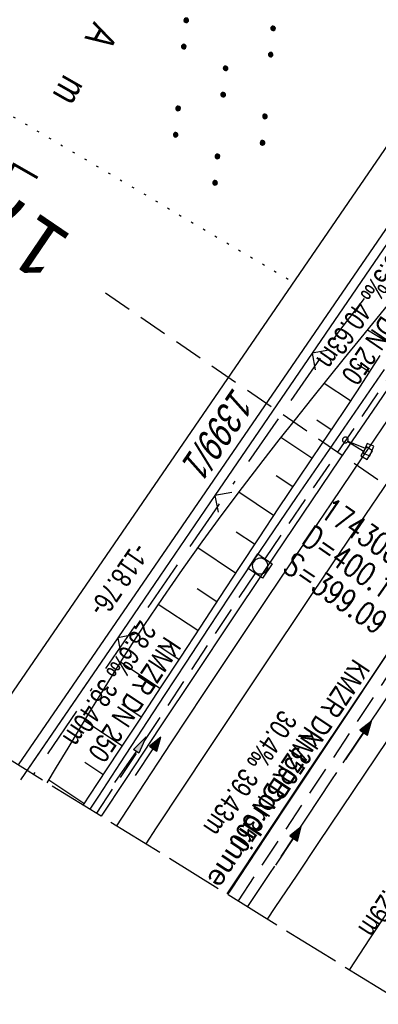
# Model space of a CAD drawing. Extents: x 508608 to 509338, y 452280 to 453218.
# Tile 3 of 29: x 508712 to 508743, y 452345 to 452431. Entities that reach past the tile are written whole.
import ezdxf
from ezdxf.enums import TextEntityAlignment as Align

# ---------------------------------------------------------------- set-up
doc = ezdxf.new("R2010")
doc.units = 0
doc.header["$LTSCALE"] = 10
doc.header["$MEASUREMENT"] = 0
for name, pattern in [('ACAD_ISO16W100', [73, 15, -6.5, 15, -6.5, 15, -7, 1, -7]), ('ACHSE', [5.5, 4, -0.5, 0.5, -0.5]), ('AUSGEZOGEN', [0]), ('LT00', [0]), ('LT14', [0.6, 0.5, -0.1]), ('LT17', [0.15, 0.1, -0.05]), ('PUNKTX2_STR', [0.6, 0.1, -0.5]), ('STRICHLINIE2', [0.375, 0.25, -0.125])]:
    doc.linetypes.add(name, pattern=pattern)
doc.layers.get('0').update_dxf_attribs({"linetype": 'LT00'})
for name, color, linetype in [('--EK_FBR', 250, 'LT00'), ('--EK_Halt-Pfeil', 4, 'LT00'), ('--EK_Haltung', 7, 'STRICHLINIE2'), ('--EK_Haltung-Text', 140, 'LT00'), ('--EK_Schacht-Text', 5, 'LT00'), ('--EK_ST-93-1', 30, 'LT17'), ('--EL_DFK_AB_L', 21, 'LT00'), ('--EL_Halt-Pfeil', 4, 'LT00'), ('--EL_Haltung', 182, 'STRICHLINIE2'), ('--EL_Haltung-Text', 182, 'LT00'), ('-AX-093', 35, 'ACHSE'), ('ABSTAND', 8, 'LT00'), ('BAB-KABEL', 220, 'ACAD_ISO16W100'), ('DFK_AB_L', 21, 'LT00'), ('DFK_BES-NAME', 255, 'LT00'), ('DFK_FLUR_NR', 250, 'LT00'), ('DFK_KATASTER', 250, 'LT00'), ('DFK_NUTZUNG', 250, 'LT00'), ('DFK_NUTZUNGSGRENZE', 70, 'PUNKTX2_STR'), ('PFEIL', 140, 'AUSGEZOGEN'), ('RINNE_TEXT', 11, 'Continuous'), ('V119_AFBR_BAB', 250, 'LT00'), ('V119_BOESCH', 250, 'LT00'), ('V119_BOSCHUNG', 250, 'LT00'), ('V119_GRABEN', 250, 'LT00'), ('V119_H_BORD', 8, 'LT00'), ('V119_KA_MULD', 182, 'LT00'), ('V119_LD_MARK', 250, 'LT00'), ('V119_SCHILD_K', 1, 'LT00'), ('V119_ZAUN', 40, 'LT00'), ('V120_AFBR_BAB', 250, 'LT00'), ('V120_BOESCH', 250, 'LT00'), ('V120_BOSCHUNG', 250, 'LT00'), ('V120_GRABEN', 250, 'LT00'), ('V120_H_BORD', 8, 'LT00'), ('V120_KA_MULD', 182, 'LT00'), ('V120_LD_MARK', 2, 'LT00'), ('V120_SCHILD_K', 1, 'LT00'), ('V120_ZAUN', 40, 'LT00')]:
    doc.layers.add(name, color=color, linetype=linetype)
doc.layers.add('-BLATT_119-RAND', color=7, linetype='LT14', plot=False)
doc.styles.add('Arial', font='ARIAL.TTF')
doc.styles.add('Beschrift', font='ARIAL.TTF')
doc.styles.add('Haltungsbeschriftung', font='ARIAL.TTF', dxfattribs={"width": 0.75})
doc.styles.add('schachtbeschriftung', font='romans.shx', dxfattribs={"width": 0.75, "height": 2})
doc.styles.get("Standard").update_dxf_attribs({"font": 'ARIAL.TTF'})

# ---------------------------------------------------------------- blocks, each defined once
blk = doc.blocks.new('SYMB7110')
at = {"color": 0, "linetype": 'ByBlock'}
for p, q in [((-0.515, 0.392919), (-0.515, 0.367081)), ((-0.51, 0.362895), (-0.51, 0.397105)), ((-0.505, 0.399164), (-0.505, 0.360836)), ((-0.5, 0.360204), (-0.5, 0.399796)), ((-0.495, 0.399164), (-0.495, 0.360836)), ((-0.49, 0.362895), (-0.49, 0.397105)), ((-0.485, 0.392919), (-0.485, 0.367081)), ((-0.48, 0.379874), (-0.48, 0.380145)), ((-0.285, 0.392919), (-0.285, 0.367081)), ((-0.28, 0.362895), (-0.28, 0.397105)), ((-0.275, 0.399164), (-0.275, 0.360836)), ((-0.27, 0.360204), (-0.27, 0.399796)), ((-0.265, 0.399164), (-0.265, 0.360836)), ((-0.26, 0.362895), (-0.26, 0.397105)), ((-0.255, 0.392919), (-0.255, 0.367081)), ((-0.25, 0.379874), (-0.25, 0.380146)), ((0.255, 0.392919), (0.255, 0.367081)), ((0.26, 0.362895), (0.26, 0.397105)), ((0.265, 0.399164), (0.265, 0.360836)), ((0.27, 0.360204), (0.27, 0.399796)), ((0.275, 0.399164), (0.275, 0.360836)), ((0.28, 0.362895), (0.28, 0.397105)), ((0.285, 0.392919), (0.285, 0.367081)), ((0.29, 0.379874), (0.29, 0.380145)), ((0.485, 0.392919), (0.485, 0.367081)), ((0.49, 0.362895), (0.49, 0.397105)), ((0.495, 0.399164), (0.495, 0.360836)), ((0.5, 0.360204), (0.5, 0.399796)), ((0.505, 0.399164), (0.505, 0.360836)), ((0.51, 0.362895), (0.51, 0.397105)), ((0.515, 0.392919), (0.515, 0.367081)), ((0.52, 0.379874), (0.52, 0.380146)), ((-0.9, 0.012919), (-0.9, -0.012919)), ((-0.895, -0.017106), (-0.895, 0.017105)), ((-0.89, 0.019164), (-0.89, -0.019164)), ((-0.885, -0.019797), (-0.885, 0.019796)), ((-0.88, 0.019164), (-0.88, -0.019164)), ((-0.875, -0.017106), (-0.875, 0.017105)), ((-0.87, 0.012919), (-0.87, -0.012919)), ((-0.865, -0.000126), (-0.865, 0.000145)), ((-0.67, 0.012919), (-0.67, -0.012919)), ((-0.665, -0.017106), (-0.665, 0.017105)), ((-0.66, 0.019164), (-0.66, -0.019164)), ((-0.655, -0.019797), (-0.655, 0.019796)), ((-0.65, 0.019164), (-0.65, -0.019164)), ((-0.645, -0.017106), (-0.645, 0.017105)), ((-0.64, 0.012919), (-0.64, -0.012919)), ((-0.635, -0.000126), (-0.635, 0.000145)), ((-0.13, 0.012919), (-0.13, -0.012919)), ((-0.125, -0.017105), (-0.125, 0.017105)), ((-0.12, 0.019164), (-0.12, -0.019164)), ((-0.115, -0.019796), (-0.115, 0.019796)), ((-0.11, 0.019164), (-0.11, -0.019164)), ((-0.105, -0.017105), (-0.105, 0.017105)), ((-0.1, 0.012919), (-0.1, -0.012919)), ((-0.095, -0.000126), (-0.095, 0.000146)), ((0.1, 0.012919), (0.1, -0.012919)), ((0.105, -0.017105), (0.105, 0.017105)), ((0.11, 0.019164), (0.11, -0.019164)), ((0.115, -0.019796), (0.115, 0.019796)), ((0.12, 0.019164), (0.12, -0.019164)), ((0.125, -0.017105), (0.125, 0.017105)), ((0.13, 0.012919), (0.13, -0.012919)), ((0.135, -0.000126), (0.135, 0.000146)), ((0.64, 0.012919), (0.64, -0.012919)), ((0.645, -0.017105), (0.645, 0.017105)), ((0.65, 0.019164), (0.65, -0.019164)), ((0.655, -0.019796), (0.655, 0.019796)), ((0.66, 0.019164), (0.66, -0.019164)), ((0.665, -0.017105), (0.665, 0.017105)), ((0.67, 0.012919), (0.67, -0.012919)), ((0.675, -0.000126), (0.675, 0.000146)), ((0.87, 0.012919), (0.87, -0.012919)), ((0.875, -0.017105), (0.875, 0.017105)), ((0.88, 0.019164), (0.88, -0.019164)), ((0.885, -0.019796), (0.885, 0.019796)), ((0.89, 0.019164), (0.89, -0.019164)), ((0.895, -0.017105), (0.895, 0.017105)), ((0.9, 0.012919), (0.9, -0.012919)), ((0.905, -0.000126), (0.905, 0.000146)), ((-0.515, -0.367081), (-0.515, -0.392919)), ((-0.51, -0.397105), (-0.51, -0.362895)), ((-0.505, -0.360836), (-0.505, -0.399164)), ((-0.5, -0.399796), (-0.5, -0.360204)), ((-0.495, -0.360836), (-0.495, -0.399164)), ((-0.49, -0.397106), (-0.49, -0.362895)), ((-0.485, -0.367081), (-0.485, -0.392919)), ((-0.48, -0.380126), (-0.48, -0.379855)), ((-0.285, -0.367081), (-0.285, -0.392919)), ((-0.28, -0.397105), (-0.28, -0.362895)), ((-0.275, -0.360836), (-0.275, -0.399164)), ((-0.27, -0.399796), (-0.27, -0.360204)), ((-0.265, -0.360836), (-0.265, -0.399164)), ((-0.26, -0.397105), (-0.26, -0.362895)), ((-0.255, -0.367081), (-0.255, -0.392919)), ((-0.25, -0.380126), (-0.25, -0.379855)), ((0.255, -0.367081), (0.255, -0.392919)), ((0.26, -0.397105), (0.26, -0.362895)), ((0.265, -0.360836), (0.265, -0.399164)), ((0.27, -0.399796), (0.27, -0.360204)), ((0.275, -0.360836), (0.275, -0.399164)), ((0.28, -0.397105), (0.28, -0.362895)), ((0.285, -0.367081), (0.285, -0.392919)), ((0.29, -0.380126), (0.29, -0.379855)), ((0.485, -0.367081), (0.485, -0.392919)), ((0.49, -0.397105), (0.49, -0.362895)), ((0.495, -0.360836), (0.495, -0.399164)), ((0.5, -0.399796), (0.5, -0.360204)), ((0.505, -0.360836), (0.505, -0.399164)), ((0.51, -0.397105), (0.51, -0.362895)), ((0.515, -0.367081), (0.515, -0.392919)), ((0.52, -0.380126), (0.52, -0.379855))]:
    blk.add_line(p, q, dxfattribs=at)
for points in [[(-0.48, 0.38), (-0.481981, 0.388678), (-0.48753, 0.395637), (-0.49555, 0.399499), (-0.50445, 0.399499), (-0.51247, 0.395637), (-0.518019, 0.388678), (-0.52, 0.38), (-0.518019, 0.371322), (-0.51247, 0.364363), (-0.50445, 0.360501), (-0.49555, 0.360501), (-0.48753, 0.364363), (-0.481981, 0.371322), (-0.48, 0.38)], [(-0.25, 0.38), (-0.251981, 0.388678), (-0.25753, 0.395637), (-0.26555, 0.399499), (-0.27445, 0.399499), (-0.28247, 0.395637), (-0.288019, 0.388678), (-0.29, 0.38), (-0.288019, 0.371322), (-0.28247, 0.364363), (-0.27445, 0.360501), (-0.26555, 0.360501), (-0.25753, 0.364363), (-0.251981, 0.371322), (-0.25, 0.38)], [(0.29, 0.38), (0.288019, 0.388678), (0.28247, 0.395637), (0.27445, 0.399499), (0.26555, 0.399499), (0.25753, 0.395637), (0.251981, 0.388678), (0.25, 0.38), (0.251981, 0.371322), (0.25753, 0.364363), (0.26555, 0.360501), (0.27445, 0.360501), (0.28247, 0.364363), (0.288019, 0.371322), (0.29, 0.38)], [(0.52, 0.38), (0.518019, 0.388678), (0.51247, 0.395637), (0.50445, 0.399499), (0.495549, 0.399499), (0.48753, 0.395637), (0.481981, 0.388678), (0.48, 0.38), (0.481981, 0.371322), (0.48753, 0.364363), (0.495549, 0.360501), (0.50445, 0.360501), (0.51247, 0.364363), (0.518019, 0.371322), (0.52, 0.38)], [(-0.865, 0), (-0.866981, 0.008678), (-0.87253, 0.015637), (-0.88055, 0.019498), (-0.88945, 0.019498), (-0.89747, 0.015637), (-0.903019, 0.008678), (-0.905, 0)], [(-0.905, 0), (-0.903019, -0.008678), (-0.89747, -0.015637), (-0.88945, -0.019499), (-0.88055, -0.019499), (-0.87253, -0.015637), (-0.866981, -0.008678), (-0.865, 0)], [(-0.635, 0), (-0.636981, 0.008678), (-0.64253, 0.015637), (-0.65055, 0.019498), (-0.65945, 0.019498), (-0.66747, 0.015637), (-0.673019, 0.008678), (-0.675, 0)], [(-0.675, 0), (-0.673019, -0.008678), (-0.66747, -0.015637), (-0.65945, -0.019499), (-0.65055, -0.019499), (-0.64253, -0.015637), (-0.636981, -0.008678), (-0.635, 0)], [(-0.095, 0), (-0.096981, 0.008678), (-0.10253, 0.015637), (-0.11055, 0.019499), (-0.11945, 0.019499), (-0.12747, 0.015637), (-0.133019, 0.008678), (-0.135, 0)], [(-0.135, 0), (-0.133019, -0.008678), (-0.12747, -0.015637), (-0.11945, -0.019499), (-0.11055, -0.019499), (-0.10253, -0.015637), (-0.096981, -0.008678), (-0.095, 0)], [(0.135, 0), (0.133019, 0.008678), (0.12747, 0.015637), (0.11945, 0.019499), (0.11055, 0.019499), (0.10253, 0.015637), (0.096981, 0.008678), (0.095, 0)], [(0.095, 0), (0.096981, -0.008678), (0.10253, -0.015637), (0.11055, -0.019499), (0.11945, -0.019499), (0.12747, -0.015637), (0.133019, -0.008678), (0.135, 0)], [(0.675, 0), (0.673019, 0.008678), (0.66747, 0.015637), (0.65945, 0.019499), (0.65055, 0.019499), (0.64253, 0.015637), (0.636981, 0.008678), (0.635, 0)], [(0.635, 0), (0.636981, -0.008678), (0.64253, -0.015637), (0.65055, -0.019499), (0.65945, -0.019499), (0.66747, -0.015637), (0.673019, -0.008678), (0.675, 0)], [(0.905, 0), (0.903019, 0.008678), (0.89747, 0.015637), (0.88945, 0.019499), (0.88055, 0.019499), (0.87253, 0.015637), (0.866981, 0.008678), (0.865, 0)], [(0.865, 0), (0.866981, -0.008678), (0.87253, -0.015637), (0.88055, -0.019499), (0.88945, -0.019499), (0.89747, -0.015637), (0.903019, -0.008678), (0.905, 0)], [(-0.48, -0.38), (-0.481981, -0.371322), (-0.48753, -0.364363), (-0.49555, -0.360501), (-0.50445, -0.360501), (-0.51247, -0.364363), (-0.518019, -0.371322), (-0.52, -0.38), (-0.518019, -0.388678), (-0.51247, -0.395637), (-0.50445, -0.399499), (-0.49555, -0.399499), (-0.48753, -0.395637), (-0.481981, -0.388678), (-0.48, -0.38)], [(-0.25, -0.38), (-0.251981, -0.371322), (-0.25753, -0.364363), (-0.26555, -0.360501), (-0.27445, -0.360501), (-0.28247, -0.364363), (-0.288019, -0.371322), (-0.29, -0.38), (-0.288019, -0.388678), (-0.28247, -0.395637), (-0.27445, -0.399499), (-0.26555, -0.399499), (-0.25753, -0.395637), (-0.251981, -0.388678), (-0.25, -0.38)], [(0.29, -0.38), (0.288019, -0.371322), (0.28247, -0.364363), (0.27445, -0.360501), (0.26555, -0.360501), (0.25753, -0.364363), (0.251981, -0.371322), (0.25, -0.38), (0.251981, -0.388678), (0.25753, -0.395637), (0.26555, -0.399499), (0.27445, -0.399499), (0.28247, -0.395637), (0.288019, -0.388678), (0.29, -0.38)], [(0.52, -0.38), (0.518019, -0.371322), (0.51247, -0.364363), (0.50445, -0.360501), (0.495549, -0.360501), (0.48753, -0.364363), (0.481981, -0.371322), (0.48, -0.38), (0.481981, -0.388678), (0.48753, -0.395637), (0.495549, -0.399499), (0.50445, -0.399499), (0.51247, -0.395637), (0.518019, -0.388678), (0.52, -0.38)]]:
    blk.add_lwpolyline(points, dxfattribs=at)
blk = doc.blocks.new('SYMB1263')
at = {"color": 0, "linetype": 'ByBlock'}
for p, q in [((0.014231, 0.098982), (-0.014231, 0.098982)), ((-0.014231, -0.098982), (0.014232, -0.098982))]:
    blk.add_line(p, q, dxfattribs=at)
for points in [[(0, 0.1), (0, 0.75), (0.18, 0.75), (0.18, 1), (-0.18, 1), (-0.18, 0.75), (0, 0.75)], [(-0.014231, 0.098982), (-0.041542, 0.090963), (-0.065486, 0.075575), (-0.084125, 0.054064), (-0.095949, 0.028173), (-0.1, 0)], [(-0.1, 0), (-0.095949, -0.028173), (-0.084125, -0.054064), (-0.065486, -0.075575), (-0.041541, -0.090963), (-0.014231, -0.098982)], [(0.1, 0), (0.095949, 0.028173), (0.084125, 0.054064), (0.065486, 0.075575), (0.041541, 0.090963), (0.014231, 0.098982)], [(0.014232, -0.098982), (0.041542, -0.090963), (0.065486, -0.075575), (0.084125, -0.054064), (0.095949, -0.028173), (0.1, 0)]]:
    blk.add_lwpolyline(points, dxfattribs=at)
blk = doc.blocks.new('SYMB0024')
at = {"color": 0, "linetype": 'ByBlock'}
for p, q in [((-0.5, 0.5), (0, 0)), ((0, 0), (0.5, 0.5))]:
    blk.add_line(p, q, dxfattribs=at)
blk = doc.blocks.new('Pfreil3')
at = {"layer": 'PFEIL'}
blk.add_hatch(color=256, dxfattribs=at).paths.add_polyline_path([(-1.549, 0.273), (-1.549, -0.273), (0, 0)])
for p, q in [((-1.549, 0), (-4.831, 0)), ((-1.549, -0.273), (-1.549, 0.273)), ((-1.549, 0.273), (0, 0)), ((0, 0), (-1.549, -0.273))]:
    blk.add_line(p, q, dxfattribs=at)
blk = doc.blocks.new('SYMB1210')
at = {"color": 0, "linetype": 'ByBlock'}
blk.add_line((0.018815, -0.179014), (0.055623, -0.17119), dxfattribs=at)
for points in [[(-0.2, -0.2), (-0.2, 0.2), (0.2, 0.2), (0.2, -0.2), (-0.2, -0.2)], [(0.018815, 0.179014), (-0.018815, 0.179014), (-0.055623, 0.17119), (-0.09, 0.155885), (-0.120444, 0.133766), (-0.145623, 0.105801), (-0.164438, 0.073213), (-0.176067, 0.037424), (-0.18, 0)], [(-0.18, 0), (-0.176067, -0.037424), (-0.164438, -0.073213), (-0.145623, -0.105801), (-0.120444, -0.133766), (-0.09, -0.155885), (-0.055623, -0.17119), (-0.018815, -0.179014), (0.018815, -0.179014)], [(0.18, 0), (0.176067, 0.037424), (0.164438, 0.073213), (0.145623, 0.105801), (0.120444, 0.133766), (0.09, 0.155885), (0.055623, 0.17119), (0.018815, 0.179014)], [(0.055623, -0.17119), (0.09, -0.155885), (0.120444, -0.133766), (0.145623, -0.105801), (0.164438, -0.073213), (0.176067, -0.037424), (0.18, 0)]]:
    blk.add_lwpolyline(points, dxfattribs=at)
blk = doc.blocks.new('SYMB0070')
at = {"color": 0, "linetype": 'ByBlock'}
for p, q in [((-0.5, 0), (0.2, 0)), ((0.5, 0), (0.2, 0.1)), ((0.2, 0.1), (0.2, 0)), ((0.468, 0), (0.21, 0.086)), ((0.21, 0.086), (0.21, -0.086)), ((0.21, -0.086), (0.468, 0)), ((0.22, -0.072), (0.437, 0)), ((0.23, -0.058), (0.405, 0)), ((0.24, -0.045), (0.374, 0)), ((0.342, 0), (0.25, 0.031)), ((0.25, 0.031), (0.25, -0.031)), ((0.25, -0.031), (0.342, 0)), ((0.26, -0.017), (0.31, 0)), ((0.27, -0.003), (0.279, 0))]:
    blk.add_line(p, q, dxfattribs=at)
for points in [[(0.2, 0), (0.2, -0.1), (0.5, 0)], [(0.437, 0), (0.22, 0.072), (0.22, -0.072)], [(0.405, 0), (0.23, 0.058), (0.23, -0.058)], [(0.374, 0), (0.24, 0.045), (0.24, -0.045)], [(0.31, 0), (0.26, 0.017), (0.26, -0.017)], [(0.279, 0), (0.27, 0.003), (0.27, -0.003)]]:
    blk.add_lwpolyline(points, dxfattribs=at)

msp = doc.modelspace()

# ---------------------------------------------------------------- linework, layer by layer
at = {"layer": '--EK_FBR'}
for points in [[(508720.473, 452360.941), (508722.396, 452363.868), (508725.219, 452368.153), (508728.051, 452372.431), (508730.894, 452376.703), (508733.631, 452380.794), (508736.378, 452384.878), (508739.133, 452388.957), (508741.894, 452393.032), (508744.66, 452397.103), (508747.392, 452401.115), (508750.13, 452405.123), (508752.874, 452409.127), (508755.627, 452413.125), (508758.389, 452417.116), (508760.793, 452420.57), (508763.204, 452424.02), (508765.62, 452427.465), (508768.041, 452430.908), (508770.464, 452434.348)], [(508720.473, 452360.941), (508722.396, 452363.868), (508725.219, 452368.153), (508728.051, 452372.431), (508730.894, 452376.703), (508733.631, 452380.794), (508736.378, 452384.878), (508739.132, 452388.957), (508741.894, 452393.032), (508744.66, 452397.103), (508747.392, 452401.115), (508750.13, 452405.123), (508752.874, 452409.127), (508755.627, 452413.125), (508758.389, 452417.116), (508760.793, 452420.57), (508763.204, 452424.02), (508765.62, 452427.465), (508767.436, 452430.047)]]:
    msp.add_lwpolyline(points, dxfattribs=at)
at = {"layer": '--EK_FBR', "color": 2}
for points in [[(508783.238, 452433.016), (508781.452, 452430.492), (508779.461, 452427.661), (508777.477, 452424.824), (508775.5, 452421.983), (508773.529, 452419.138), (508771.561, 452416.29), (508769.596, 452413.44), (508767.633, 452410.589), (508764.826, 452406.51), (508762.021, 452402.429), (508759.219, 452398.346), (508756.424, 452394.259), (508753.635, 452390.167), (508750.828, 452386.03), (508748.028, 452381.887), (508745.235, 452377.74), (508742.448, 452373.589), (508739.666, 452369.434), (508736.862, 452365.237), (508734.064, 452361.037), (508731.272, 452356.833), (508730.068, 452355.012)], [(508733.613, 452352.821), (508734.274, 452353.809), (508736.173, 452356.639), (508738.074, 452359.468), (508742.077, 452365.418), (508746.08, 452371.367), (508750.084, 452377.316), (508754.089, 452383.264), (508756.457, 452386.78), (508758.826, 452390.296), (508761.198, 452393.809), (508763.574, 452397.32), (508765.955, 452400.828), (508768.344, 452404.33), (508770.74, 452407.827), (508773.059, 452411.192), (508775.385, 452414.553), (508777.717, 452417.909), (508780.054, 452421.261), (508782.395, 452424.612), (508784.737, 452427.961), (508787.825, 452432.373)], [(508778.046, 452425.637), (508777.477, 452424.824), (508775.5, 452421.983), (508773.529, 452419.138), (508771.561, 452416.29), (508769.596, 452413.44), (508767.633, 452410.589), (508764.826, 452406.51), (508762.021, 452402.429), (508759.219, 452398.346), (508756.424, 452394.259), (508753.635, 452390.167), (508750.828, 452386.03), (508748.028, 452381.887), (508745.235, 452377.74), (508742.448, 452373.589), (508739.666, 452369.434), (508736.862, 452365.237), (508734.064, 452361.037), (508731.272, 452356.833), (508730.068, 452355.012)], [(508733.613, 452352.821), (508734.274, 452353.809), (508736.173, 452356.639), (508738.074, 452359.468), (508742.076, 452365.418), (508746.08, 452371.367), (508750.084, 452377.316), (508754.089, 452383.264), (508756.457, 452386.78), (508758.826, 452390.296), (508761.198, 452393.809), (508763.574, 452397.32), (508765.955, 452400.828), (508768.344, 452404.33), (508770.74, 452407.827), (508773.059, 452411.192), (508775.385, 452414.553), (508777.717, 452417.909), (508780.054, 452421.261), (508781.971, 452424.005)]]:
    msp.add_lwpolyline(points, dxfattribs=at)
at = {"layer": '--EK_Haltung'}
for p, q in [((508733.381, 452384.152), (508755.452, 452416.463)), ((508718.725, 452362.021), (508732.544, 452382.908)), ((508731.062, 452354.397), (508745.096, 452375.508))]:
    msp.add_line(p, q, dxfattribs=at)
at = {"layer": '--EK_ST-93-1', "ltscale": 2.5}
msp.add_line((508752.495, 452384.699), (508719.476, 452407.269), dxfattribs=at)
at = {"layer": '--EL_DFK_AB_L'}
msp.add_line((508754.596, 452428.442), (508711.886, 452366.247), dxfattribs=at)
at = {"layer": '--EL_Haltung'}
for p, q in [((508733.381, 452384.152), (508755.452, 452416.463)), ((508718.725, 452362.021), (508732.544, 452382.908)), ((508731.062, 452354.397), (508745.096, 452375.508))]:
    msp.add_line(p, q, dxfattribs=at)
at = {"layer": '-AX-093', "ltscale": 0.2}
msp.add_lwpolyline([(508817.283, 452477.466), (508811.613, 452469.491), (508805.95, 452461.51), (508800.297, 452453.522), (508794.655, 452445.527), (508789.025, 452437.523), (508783.409, 452429.509), (508777.808, 452421.484), (508772.225, 452413.448), (508766.661, 452405.398), (508761.117, 452397.334), (508755.595, 452389.255), (508750.096, 452381.161), (508744.623, 452373.049), (508739.177, 452364.919), (508733.759, 452356.77), (508731.867, 452353.9)], dxfattribs=at)
at = {"layer": '-BLATT_119-RAND'}
msp.add_lwpolyline([(509093.921, 453217.531), (508607.665, 452430.651), (508851.81, 452279.78), (509338.066, 453066.66), (509093.921, 453217.531)], dxfattribs=at)
at = {"layer": 'BAB-KABEL', "ltscale": 0.03, "flags": 128}
msp.add_lwpolyline([(509190.651, 453157.756), (509176.335, 453125.194), (509165.056, 453100.23), (509153.554, 453075.091), (509148.008, 453065.444), (509135.547, 453045.813), (509128.337, 453033.069), (509117.314, 453012.001), (509114.663, 453006.919), (509112.342, 453002.503), (509098.175, 452970.206), (509087.823, 452945.927), (509068.412, 452910.699), (509057.011, 452890.434), (509045.184, 452869.954), (509035.907, 452854.995), (509027.042, 452839.795), (508937.352, 452697.26), (508924.423, 452675.354), (508908.208, 452648.439), (508891.305, 452622.222), (508871.47, 452591.866), (508849.046, 452558.761), (508826.972, 452526.862), (508801.719, 452487.695), (508789.668, 452493.615), (508767.907, 452468.506), (508776.275, 452454.526), (508770.901, 452446.657), (508758.419, 452428.428), (508739.68, 452403.76), (508729.292, 452388.818), (508718.54, 452373.233), (508713.228, 452365.418)], dxfattribs=at)
at = {"layer": 'DFK_AB_L'}
msp.add_line((508754.596, 452428.442), (508711.886, 452366.247), dxfattribs=at)
at = {"layer": 'DFK_KATASTER'}
for p, q in [((508708.504, 452368.337), (508751.156, 452430.51)), ((508708.504, 452368.337), (508751.156, 452430.51)), ((508754.596, 452428.442), (508711.886, 452366.247))]:
    msp.add_line(p, q, dxfattribs=at)
at = {"layer": 'DFK_NUTZUNGSGRENZE', "ltscale": 0.2}
msp.add_line((508691.81, 452434.218), (508735.87, 452408.228), dxfattribs=at)
at = {"layer": 'V119_AFBR_BAB'}
msp.add_lwpolyline([(508720.473, 452360.941), (508722.396, 452363.868), (508725.219, 452368.153), (508728.051, 452372.431), (508730.894, 452376.703), (508733.631, 452380.794), (508736.378, 452384.878), (508739.133, 452388.957), (508741.894, 452393.032), (508744.66, 452397.103), (508747.392, 452401.115), (508750.13, 452405.123), (508752.874, 452409.127), (508755.627, 452413.125), (508758.389, 452417.116), (508760.793, 452420.57), (508763.204, 452424.02), (508765.62, 452427.465), (508768.041, 452430.908), (508770.464, 452434.348)], dxfattribs=at)
at = {"layer": 'V119_AFBR_BAB', "color": 0}
for points in [[(508783.238, 452433.016), (508781.452, 452430.492), (508779.461, 452427.661), (508777.477, 452424.824), (508775.5, 452421.983), (508773.529, 452419.138), (508771.561, 452416.29), (508769.596, 452413.44), (508767.633, 452410.589), (508764.826, 452406.51), (508762.021, 452402.429), (508759.219, 452398.346), (508756.424, 452394.259), (508753.635, 452390.167), (508750.828, 452386.03), (508748.028, 452381.887), (508745.235, 452377.74), (508742.448, 452373.589), (508739.666, 452369.434), (508736.862, 452365.237), (508734.064, 452361.037), (508731.272, 452356.833), (508730.068, 452355.012)], [(508733.613, 452352.821), (508734.274, 452353.809), (508736.173, 452356.639), (508738.074, 452359.468), (508742.077, 452365.418), (508746.08, 452371.367), (508750.084, 452377.316), (508754.089, 452383.264), (508756.457, 452386.78), (508758.826, 452390.296), (508761.198, 452393.809), (508763.574, 452397.32), (508765.955, 452400.828), (508768.344, 452404.33), (508770.74, 452407.827), (508773.059, 452411.192), (508775.385, 452414.553), (508777.717, 452417.909), (508780.054, 452421.261), (508782.395, 452424.612), (508784.737, 452427.961), (508787.825, 452432.373)]]:
    msp.add_lwpolyline(points, dxfattribs=at)
at = {"layer": 'V119_BOESCH'}
for points in [[(508714.416, 452364.683), (508715.228, 452366.027), (508716.222, 452367.68), (508717.216, 452369.332), (508718.213, 452370.981), (508719.217, 452372.626), (508720.232, 452374.264), (508721.261, 452375.894), (508722.866, 452378.365), (508724.508, 452380.812), (508726.187, 452383.237), (508727.899, 452385.639), (508729.641, 452388.02), (508731.412, 452390.381), (508733.208, 452392.721), (508734.611, 452394.515), (508736.025, 452396.3), (508737.448, 452398.078), (508738.877, 452399.849), (508740.311, 452401.618), (508741.746, 452403.385), (508744.794, 452407.14), (508747.84, 452410.897), (508750.885, 452414.655)], [(508743.379, 452401.862), (508742.396, 452400.318), (508741.397, 452398.783), (508740.388, 452397.255), (508739.37, 452395.732), (508738.346, 452394.212), (508737.321, 452392.694), (508736.297, 452391.175), (508734.567, 452388.591), (508732.848, 452386.001), (508731.136, 452383.407), (508729.429, 452380.809), (508727.724, 452378.21), (508726.019, 452375.611), (508724.311, 452373.014), (508722.464, 452370.215), (508720.612, 452367.419), (508718.76, 452364.623), (508717.527, 452362.761)]]:
    msp.add_lwpolyline(points, dxfattribs=at)
at = {"layer": 'V119_BOSCHUNG'}
for p, q in [((508744.073, 452402.975), (508742.302, 452404.07)), ((508742.463, 452400.423), (508741.437, 452401.082)), ((508740.816, 452397.901), (508738.522, 452399.41)), ((508739.146, 452395.4), (508737.893, 452396.234)), ((508737.469, 452392.912), (508734.766, 452394.712)), ((508735.793, 452390.424), (508734.353, 452391.383)), ((508734.127, 452387.929), (508731.088, 452389.953)), ((508732.469, 452385.429), (508730.88, 452386.487)), ((508730.818, 452382.924), (508727.523, 452385.118)), ((508729.176, 452380.424), (508727.48, 452381.543)), ((508727.531, 452377.916), (508724.085, 452380.188)), ((508725.885, 452375.408), (508724.154, 452376.549)), ((508724.231, 452372.893), (508720.805, 452375.175)), ((508722.579, 452370.389), (508720.898, 452371.508)), ((508720.923, 452367.888), (508717.657, 452370.062)), ((508719.266, 452365.387), (508717.687, 452366.438)), ((508717.609, 452362.886), (508714.558, 452364.917))]:
    msp.add_line(p, q, dxfattribs=at)
at = {"layer": 'V119_GRABEN'}
for points in [[(508719.15, 452361.758), (508721.254, 452364.962), (508724.279, 452369.539), (508727.316, 452374.109), (508730.364, 452378.672), (508733.421, 452383.228), (508736.669, 452388.047), (508739.928, 452392.859), (508743.2, 452397.663), (508746.485, 452402.457), (508749.784, 452407.241), (508753.1, 452412.013), (508756.433, 452416.774), (508758.34, 452419.481), (508760.251, 452422.184), (508762.164, 452424.886), (508764.078, 452427.588), (508765.992, 452430.29), (508767.902, 452432.995)], [(508718.158, 452362.371), (508718.898, 452363.503), (508720.805, 452366.424), (508722.712, 452369.345), (508724.621, 452372.265), (508726.534, 452375.181), (508728.454, 452378.093), (508730.383, 452380.999), (508732.323, 452383.898), (508734.216, 452386.701), (508736.119, 452389.498), (508738.03, 452392.289), (508739.948, 452395.076), (508741.869, 452397.861), (508743.792, 452400.644)]]:
    msp.add_lwpolyline(points, dxfattribs=at)
at = {"layer": 'V119_H_BORD'}
msp.add_lwpolyline([(508730.148, 452354.962), (508730.391, 452355.332), (508734.986, 452362.283), (508739.6, 452369.222), (508744.235, 452376.146), (508748.89, 452383.057), (508753.566, 452389.953), (508758.265, 452396.834), (508762.986, 452403.7), (508767.73, 452410.549), (508770.527, 452414.564), (508773.33, 452418.574), (508776.139, 452422.581), (508778.951, 452426.586), (508781.765, 452430.589), (508784.58, 452434.591)], dxfattribs=at)
at = {"layer": 'V119_LD_MARK'}
for points in [[(508723.027, 452359.363), (508723.935, 452360.743), (508728.467, 452367.582), (508733.018, 452374.408), (508737.589, 452381.221), (508742.178, 452388.021), (508746.785, 452394.809), (508751.409, 452401.585), (508756.049, 452408.35), (508760.705, 452415.105), (508765.375, 452421.849), (508770.059, 452428.584), (508774.756, 452435.309), (508779.183, 452441.623), (508783.621, 452447.931), (508788.067, 452454.232), (508792.522, 452460.527), (508796.984, 452466.817), (508801.452, 452473.102), (508805.926, 452479.384)], [(508828.644, 452475.816), (508825.465, 452471.327), (508822.283, 452466.838), (508819.426, 452462.811), (508816.567, 452458.785), (508813.71, 452454.759), (508810.854, 452450.731), (508808.003, 452446.7), (508802.05, 452438.249), (508796.12, 452429.781), (508790.213, 452421.297), (508784.328, 452412.798), (508778.464, 452404.285), (508772.62, 452395.757), (508766.797, 452387.215), (508760.992, 452378.66), (508757.274, 452373.158), (508753.564, 452367.65), (508749.863, 452362.136), (508746.173, 452356.614), (508742.495, 452351.086), (508740.731, 452348.422)]]:
    msp.add_lwpolyline(points, dxfattribs=at)
at = {"layer": 'V119_ZAUN'}
for p, q in [((508745.95, 452414.443), (508737.486, 452402.06)), ((508737.486, 452402.06), (508729.022, 452389.676)), ((508720.552, 452377.296), (508712.658, 452365.77))]:
    msp.add_line(p, q, dxfattribs=at)
msp.add_lwpolyline([(508729.022, 452389.676), (508724.23, 452382.665), (508720.552, 452377.296)], dxfattribs=at)
at = {"layer": 'V120_AFBR_BAB'}
msp.add_lwpolyline([(508720.473, 452360.941), (508722.396, 452363.868), (508725.219, 452368.153), (508728.051, 452372.431), (508730.894, 452376.703), (508733.631, 452380.794), (508736.378, 452384.878), (508739.132, 452388.957), (508741.894, 452393.032), (508744.66, 452397.103), (508747.392, 452401.115), (508750.13, 452405.123), (508752.874, 452409.127), (508755.627, 452413.125), (508758.389, 452417.116), (508760.793, 452420.57), (508763.204, 452424.02), (508765.62, 452427.465), (508767.436, 452430.047)], dxfattribs=at)
at = {"layer": 'V120_AFBR_BAB', "color": 0}
for points in [[(508778.046, 452425.637), (508777.477, 452424.824), (508775.5, 452421.983), (508773.529, 452419.138), (508771.561, 452416.29), (508769.596, 452413.44), (508767.633, 452410.589), (508764.826, 452406.51), (508762.021, 452402.429), (508759.219, 452398.346), (508756.424, 452394.259), (508753.635, 452390.167), (508750.828, 452386.03), (508748.028, 452381.887), (508745.235, 452377.74), (508742.448, 452373.589), (508739.666, 452369.434), (508736.862, 452365.237), (508734.064, 452361.037), (508731.272, 452356.833), (508730.068, 452355.012)], [(508733.613, 452352.821), (508734.274, 452353.809), (508736.173, 452356.639), (508738.074, 452359.468), (508742.076, 452365.418), (508746.08, 452371.367), (508750.084, 452377.316), (508754.089, 452383.264), (508756.457, 452386.78), (508758.826, 452390.296), (508761.198, 452393.809), (508763.574, 452397.32), (508765.955, 452400.828), (508768.344, 452404.33), (508770.74, 452407.827), (508773.059, 452411.192), (508775.385, 452414.553), (508777.717, 452417.909), (508780.054, 452421.261), (508781.971, 452424.005)]]:
    msp.add_lwpolyline(points, dxfattribs=at)
at = {"layer": 'V120_BOESCH'}
for points in [[(508714.416, 452364.683), (508715.228, 452366.027), (508716.222, 452367.68), (508717.216, 452369.332), (508718.213, 452370.981), (508719.217, 452372.626), (508720.232, 452374.264), (508721.261, 452375.894), (508722.866, 452378.365), (508724.508, 452380.812), (508726.187, 452383.237), (508727.899, 452385.639), (508729.641, 452388.02), (508731.412, 452390.381), (508733.208, 452392.721), (508734.611, 452394.515), (508736.025, 452396.3), (508737.448, 452398.078), (508738.877, 452399.849), (508740.311, 452401.618), (508741.746, 452403.385), (508744.794, 452407.14), (508747.84, 452410.897), (508750.885, 452414.655)], [(508743.379, 452401.862), (508742.396, 452400.318), (508741.397, 452398.783), (508740.388, 452397.255), (508739.37, 452395.732), (508738.346, 452394.212), (508737.321, 452392.694), (508736.297, 452391.175), (508734.567, 452388.591), (508732.848, 452386.001), (508731.136, 452383.407), (508729.429, 452380.809), (508727.724, 452378.21), (508726.019, 452375.611), (508724.311, 452373.014), (508722.464, 452370.215), (508720.612, 452367.419), (508718.76, 452364.623), (508717.527, 452362.761)]]:
    msp.add_lwpolyline(points, dxfattribs=at)
at = {"layer": 'V120_BOSCHUNG'}
for p, q in [((508744.073, 452402.975), (508742.302, 452404.07)), ((508742.463, 452400.423), (508741.437, 452401.082)), ((508740.816, 452397.901), (508738.522, 452399.41)), ((508739.146, 452395.4), (508737.893, 452396.234)), ((508737.469, 452392.912), (508734.766, 452394.712)), ((508735.793, 452390.424), (508734.353, 452391.383)), ((508734.127, 452387.929), (508731.088, 452389.953)), ((508732.469, 452385.429), (508730.88, 452386.487)), ((508730.818, 452382.924), (508727.523, 452385.118)), ((508729.176, 452380.424), (508727.48, 452381.543)), ((508727.531, 452377.916), (508724.085, 452380.188)), ((508725.885, 452375.408), (508724.154, 452376.549)), ((508724.231, 452372.893), (508720.805, 452375.175)), ((508722.579, 452370.389), (508720.898, 452371.508)), ((508720.923, 452367.888), (508717.657, 452370.062)), ((508719.266, 452365.387), (508717.687, 452366.438)), ((508717.609, 452362.886), (508714.558, 452364.917))]:
    msp.add_line(p, q, dxfattribs=at)
at = {"layer": 'V120_GRABEN'}
for points in [[(508719.15, 452361.758), (508721.254, 452364.962), (508724.279, 452369.539), (508727.316, 452374.109), (508730.364, 452378.672), (508733.421, 452383.228), (508736.669, 452388.047), (508739.928, 452392.859), (508743.2, 452397.663), (508746.485, 452402.457), (508749.784, 452407.241), (508753.1, 452412.013), (508756.433, 452416.774), (508758.34, 452419.481), (508760.251, 452422.184), (508762.164, 452424.886), (508764.078, 452427.588), (508765.991, 452430.29), (508766.186, 452430.566)], [(508718.158, 452362.371), (508718.898, 452363.503), (508720.805, 452366.424), (508722.712, 452369.345), (508724.621, 452372.265), (508726.534, 452375.181), (508728.454, 452378.093), (508730.383, 452380.999), (508732.323, 452383.898), (508734.216, 452386.701), (508736.119, 452389.498), (508738.03, 452392.289), (508739.948, 452395.076), (508741.869, 452397.861), (508743.792, 452400.644)]]:
    msp.add_lwpolyline(points, dxfattribs=at)
at = {"layer": 'V120_H_BORD'}
msp.add_lwpolyline([(508730.148, 452354.962), (508730.391, 452355.332), (508734.986, 452362.283), (508739.6, 452369.222), (508744.235, 452376.146), (508748.89, 452383.057), (508753.566, 452389.953), (508758.265, 452396.834), (508762.986, 452403.7), (508767.73, 452410.549), (508770.527, 452414.564), (508773.33, 452418.574), (508776.139, 452422.581), (508778.231, 452425.56)], dxfattribs=at)
at = {"layer": 'V120_LD_MARK', "color": 0}
for points in [[(508723.027, 452359.363), (508723.935, 452360.743), (508728.467, 452367.582), (508733.018, 452374.408), (508737.589, 452381.221), (508742.178, 452388.021), (508746.785, 452394.809), (508751.409, 452401.585), (508756.049, 452408.35), (508760.704, 452415.105), (508765.375, 452421.849), (508770.059, 452428.584), (508770.261, 452428.873)], [(508789.827, 452420.739), (508784.328, 452412.798), (508778.464, 452404.285), (508772.62, 452395.757), (508766.797, 452387.215), (508760.992, 452378.66), (508757.273, 452373.158), (508753.563, 452367.65), (508749.863, 452362.136), (508746.173, 452356.614), (508742.495, 452351.086), (508740.731, 452348.422)]]:
    msp.add_lwpolyline(points, dxfattribs=at)
at = {"layer": 'V120_ZAUN'}
for p, q in [((508745.95, 452414.443), (508737.486, 452402.06)), ((508737.486, 452402.06), (508729.022, 452389.676)), ((508720.552, 452377.296), (508712.076, 452364.92))]:
    msp.add_line(p, q, dxfattribs=at)
msp.add_lwpolyline([(508729.022, 452389.676), (508724.23, 452382.665), (508720.552, 452377.296)], dxfattribs=at)

# ---------------------------------------------------------------- block references
at = {"layer": '--EK_Halt-Pfeil', "yscale": 4, "zscale": 4}
for p, xscale, rotation in [((508723.197, 452366.967), 3.999999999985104, 56.51155000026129), ((508735.431, 452359.164), 3.999999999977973, 56.38485000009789)]:
    msp.add_blockref('SYMB0070', p, dxfattribs=dict(at, xscale=xscale, rotation=rotation))
at = {"layer": '--EL_Halt-Pfeil', "yscale": 4, "zscale": 4}
for p, xscale, rotation in [((508741.544, 452368.363), 3.999999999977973, 56.38485000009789), ((508723.197, 452366.967), 3.999999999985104, 56.51155000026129)]:
    msp.add_blockref('SYMB0070', p, dxfattribs=dict(at, xscale=xscale, rotation=rotation))
at = {"layer": 'DFK_NUTZUNG', "xscale": 9.999999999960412, "yscale": 10, "zscale": 10, "rotation": 264.7377000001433}
msp.add_blockref('SYMB7110', (508729.842, 452425.7), dxfattribs=at)
at = {"layer": 'PFEIL', "rotation": 55.12077632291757}
msp.add_blockref('Pfreil3', (508723.041, 452368.677), dxfattribs=at)
at = {"layer": 'V119_KA_MULD', "xscale": 3.800000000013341, "yscale": 3.800000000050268, "zscale": 3.8, "rotation": 56.0211400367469}
msp.add_blockref('SYMB1210', (508732.958, 452383.534), dxfattribs=at)
at = {"layer": 'V119_SCHILD_K', "xscale": 2.5, "yscale": 2.5, "zscale": 2.5, "rotation": 238.28581}
msp.add_blockref('SYMB1263', (508740.38, 452394.508), dxfattribs=at)
at = {"layer": 'V119_ZAUN', "xscale": 2.1, "yscale": 2.1, "zscale": 2.1}
for p, rotation in [((508737.486, 452402.06), 235.64816), ((508729.022, 452389.676), 235.64816), ((508720.552, 452377.296), 235.5921)]:
    msp.add_blockref('SYMB0024', p, dxfattribs=dict(at, rotation=rotation))
at = {"layer": 'V120_KA_MULD', "xscale": 3.800000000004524, "yscale": 3.800000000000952, "zscale": 3.8, "rotation": 236.1385614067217}
msp.add_blockref('SYMB1210', (508732.958, 452383.534), dxfattribs=at)
at = {"layer": 'V120_SCHILD_K', "xscale": 2.5, "yscale": 2.5, "zscale": 2.5, "rotation": 247.428}
msp.add_blockref('SYMB1263', (508740.38, 452394.508), dxfattribs=at)
at = {"layer": 'V120_ZAUN', "xscale": 2.1, "yscale": 2.1, "zscale": 2.1}
for p, rotation in [((508737.486, 452402.06), 235.64759), ((508729.022, 452389.676), 235.64759), ((508720.552, 452377.296), 235.59068)]:
    msp.add_blockref('SYMB0024', p, dxfattribs=dict(at, rotation=rotation))

# ---------------------------------------------------------------- texts
at = {"layer": '--EK_Haltung-Text', "style": 'Haltungsbeschriftung', "width": 0.75}
for s, rotation, p in [('29.5‰ 40.63m', -124.3366, (508744.745, 452411.71)), ('KMZR DN 250', -124.3366, (508746.859, 452410.266)), ('28.6‰ 38.40m', -123.48844, (508722.522, 452378.924)), ('KMZR DN 250', -123.48844, (508724.657, 452377.511)), ('30.4‰ 39.43m', -123.61516, (508734.783, 452371.123)), ('KMZR DN 350', -123.61516, (508736.915, 452369.706)), ('32.8‰ 40.29m', -123.53226, (508748.267, 452362.323))]:
    msp.add_text(s, height=1.8, rotation=rotation, dxfattribs=at).set_placement(p)
at = {"layer": '--EK_Schacht-Text', "style": 'schachtbeschriftung', "width": 0.75}
for s, p in [('174300', (508738.075, 452387.921)), ('D=400.14', (508736.45, 452385.543)), ('S=399.09', (508734.826, 452383.165))]:
    msp.add_text(s, height=2, rotation=-34.3366, dxfattribs=at).set_placement(p)
at = {"layer": '--EK_ST-93-1', "style": 'Beschrift'}
msp.add_text('174,000', height=5, rotation=-214.1739, dxfattribs=at).set_placement((508715.332, 452410.098), align=Align.MIDDLE_LEFT)
at = {"layer": '--EL_Haltung-Text', "style": 'Haltungsbeschriftung', "width": 0.75}
for s, rotation, p in [('KMZR DN 250', -124.3366, (508746.859, 452410.266)), ('KMZR DN 250', -123.48844, (508724.657, 452377.511)), ('KMZR DN 350', -123.61516, (508741.107, 452375.564))]:
    msp.add_text(s, height=1.8, rotation=rotation, dxfattribs=at).set_placement(p)
at = {"layer": 'ABSTAND', "width": 0.75}
msp.add_text(' -118.76-', height=1.8, rotation=-124.47756, dxfattribs=at).set_placement((508722.266, 452386.134))
at = {"layer": 'DFK_BES-NAME', "insert": (508718.462, 452430.995), "char_height": 2.5, "attachment_point": 7, "rotation": 240.28581}
msp.add_mtext('{\\W0.75;\\T3;Am Lehen}', dxfattribs=at)
at = {"layer": 'DFK_FLUR_NR', "oblique": 13.754, "width": 0.75}
msp.add_text('1399/1', height=2.5, rotation=235.5255, dxfattribs=at).set_placement((508730.639, 452399.175))
at = {"layer": 'RINNE_TEXT', "insert": (508735.769, 452364.344), "char_height": 1.8, "attachment_point": 1, "rotation": 236.4178, "style": 'Arial'}
msp.add_mtext('Bordrinne', dxfattribs=at)

doc.saveas('drawing.dxf')
